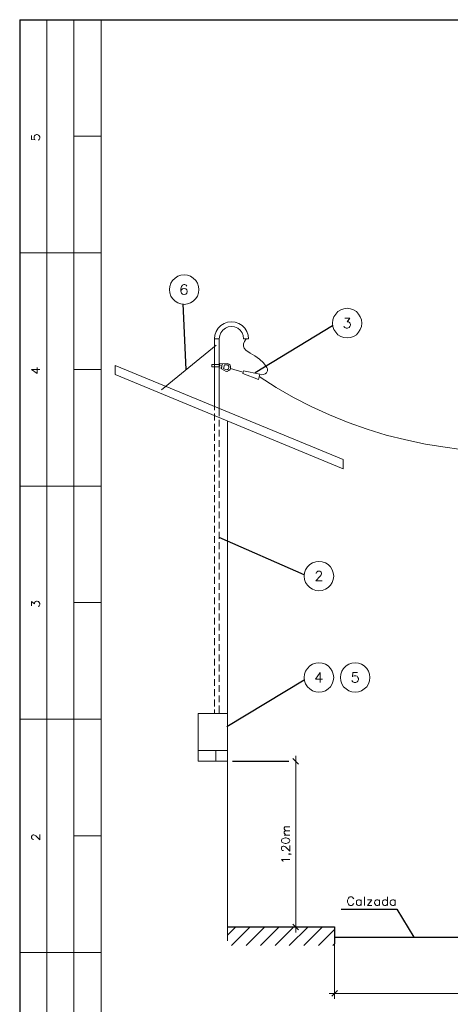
# Model space of a CAD drawing. Header units: millimetres. Extents: x 8 to 202, y 3 to 294.
# Tile 11 of 13: x 8 to 91, y 104 to 294. Entities that reach past the tile are written whole.
import ezdxf

# ---------------------------------------------------------------- set-up
doc = ezdxf.new("R2010")
doc.units = ezdxf.units.MM
doc.layers.add('DGE_CONTORNOS', color=7, linetype='Continuous', lineweight=0)

msp = doc.modelspace()

# ---------------------------------------------------------------- linework, layer by layer
at = {"layer": 'DGE_CONTORNOS', "lineweight": 25}
for points in [[(7.874, 293.9063), (201.9723, 293.9063)], [(7.874, 293.9063), (7.874, 3.2456)], [(47.879, 119.0697), (68.5377, 119.0697)], [(68.5377, 119.0697), (68.5377, 117.08)], [(68.5377, 117.08), (149.1827, 117.08)]]:
    msp.add_lwpolyline(points, dxfattribs=at)
at = {"layer": 'DGE_CONTORNOS', "lineweight": 5}
for points in [[(13.081, 293.9063), (13.081, 24.2006)], [(18.3303, 293.9063), (18.3303, 22.6343)], [(23.5797, 293.9063), (23.5797, 22.6343)], [(23.5797, 271.4697), (18.3303, 271.4697)], [(7.874, 248.9907), (23.5797, 248.9907)], [(42.3757, 241.8787), (42.291, 242.5137), (42.1217, 243.1063), (41.783, 243.6567), (41.3173, 244.1224), (40.767, 244.461), (40.1743, 244.6727), (39.5393, 244.715), (38.9043, 244.6727), (38.3117, 244.461), (37.8037, 244.1224), (37.338, 243.6567), (36.9993, 243.1063), (36.7877, 242.5137), (36.703, 241.8787), (36.7877, 241.2437), (36.9993, 240.651), (37.338, 240.143), (37.8037, 239.6774), (38.3117, 239.3387), (38.9043, 239.127), (39.5393, 239.0424), (40.1743, 239.127), (40.767, 239.3387), (41.3173, 239.6774), (41.783, 240.143), (42.1217, 240.651), (42.291, 241.2437), (42.3757, 241.8787)], [(73.787, 235.444), (73.7023, 236.079), (73.4907, 236.6717), (73.152, 237.1797), (72.7287, 237.6454), (72.1783, 237.984), (71.5857, 238.1957), (70.9507, 238.2804), (70.3157, 238.1957), (69.723, 237.984), (69.1727, 237.6454), (68.7493, 237.1797), (68.4107, 236.6717), (68.199, 236.079), (68.1143, 235.444), (68.199, 234.809), (68.4107, 234.2163), (68.7493, 233.666), (69.1727, 233.2004), (69.723, 232.8617), (70.3157, 232.65), (70.9507, 232.6077), (71.5857, 232.65), (72.1783, 232.8617), (72.7287, 233.2004), (73.152, 233.666), (73.4907, 234.2163), (73.7023, 234.809), (73.787, 235.444)], [(51.943, 232.396), (51.8583, 233.1157), (51.6043, 233.8354), (51.2233, 234.428), (50.7153, 234.9784), (50.0803, 235.3594), (49.403, 235.6134), (48.6833, 235.698), (47.9213, 235.6134), (47.244, 235.3594), (46.609, 234.9784), (46.101, 234.428), (45.72, 233.8354), (45.466, 233.1157), (45.3813, 232.396)], [(51.0117, 232.396), (50.927, 233.031), (50.7153, 233.5813), (50.3343, 234.0894), (49.8687, 234.428), (49.276, 234.682), (48.6833, 234.7667), (48.0483, 234.682), (47.498, 234.428), (46.99, 234.0894), (46.609, 233.5813), (46.3973, 233.031), (46.3127, 232.396)], [(46.3127, 232.396), (45.3813, 232.396)], [(45.3813, 232.396), (45.3813, 219.3997)], [(46.3127, 232.396), (46.3127, 219.0187)], [(51.5197, 232.396), (51.181, 231.888), (50.9693, 231.4647), (50.9693, 230.999), (51.1387, 230.5757), (51.435, 230.237), (52.2817, 229.6444), (53.1707, 229.094)], [(51.943, 232.396), (51.0117, 232.396)], [(45.72, 231.1684), (35.179, 222.5747)], [(55.4567, 226.8927), (54.8217, 227.7817), (54.0597, 228.5014), (53.1707, 229.094)], [(23.5797, 226.5117), (18.3303, 226.5117)], [(26.2467, 227.2737), (26.2467, 225.4957), (70.1887, 207.377), (70.1887, 209.155), (26.2467, 227.2737)], [(46.3127, 227.443), (44.9157, 227.443), (44.9157, 226.9774), (46.3127, 226.9774)], [(44.9157, 227.2313), (44.9157, 227.0197)], [(46.736, 226.681), (46.9053, 227.57), (46.4397, 227.6547), (46.2703, 226.808), (46.736, 226.7233), (46.9053, 227.57)], [(46.355, 227.2313), (46.8207, 227.1467)], [(46.7783, 226.5964), (46.736, 226.681)], [(46.7783, 226.5964), (47.625, 226.1307)], [(46.99, 227.6124), (46.99, 227.57), (46.9053, 227.57)], [(47.9213, 227.6547), (46.99, 227.6124)], [(47.1593, 226.681), (47.3287, 227.3583), (47.879, 227.3583)], [(47.1593, 226.681), (47.6673, 226.427), (47.879, 226.4694), (48.0907, 226.6387), (48.1753, 226.8504), (48.1753, 227.062), (48.0483, 227.2737), (47.8367, 227.3583)], [(47.625, 226.1307), (47.9213, 226.173), (48.1753, 226.3), (48.387, 226.5117), (48.4717, 226.7657), (48.4717, 227.062), (48.387, 227.316), (48.1753, 227.5277), (47.9213, 227.6547)], [(47.8367, 226.1307), (47.879, 226.1307)], [(48.4717, 226.681), (50.8847, 225.9614)], [(54.1443, 225.5804), (53.848, 224.5644), (50.8423, 225.7073), (50.9693, 226.2153), (54.1443, 225.5804)], [(54.1443, 225.5804), (54.483, 225.4534), (54.864, 225.4957), (55.1603, 225.6227), (55.4143, 225.8767), (55.5837, 226.2153), (55.5837, 226.5964), (55.4567, 226.8927)], [(54.0173, 225.1147), (57.277, 223.0403), (60.6213, 221.093), (64.0503, 219.3573), (67.564, 217.7487), (71.1623, 216.267), (74.803, 214.997), (78.486, 213.854), (82.2537, 212.9227), (86.0213, 212.1184), (89.8313, 211.5257)], [(45.3813, 219.3997), (45.3813, 218.6377)], [(46.3127, 219.0187), (46.3127, 217.4947)], [(45.3813, 218.0027), (45.3813, 216.6903)], [(46.3127, 216.8174), (46.3127, 215.505)], [(47.879, 216.5634), (47.879, 116.3604)], [(45.3813, 216.013), (45.3813, 214.7007)], [(46.3127, 214.87), (46.3127, 213.5577)], [(45.3813, 214.0657), (45.3813, 212.7534)], [(46.3127, 212.8804), (46.3127, 211.568)], [(45.3813, 212.076), (45.3813, 210.7637)], [(46.3127, 210.933), (46.3127, 209.6207)], [(89.8313, 211.5257), (95.123, 210.7214), (100.4147, 210.044), (105.7487, 209.5784), (111.0827, 209.1974), (116.4167, 209.028), (121.7507, 208.9857), (127.0847, 209.155), (132.4187, 209.409), (137.7527, 209.8747), (143.0867, 210.4674), (148.3783, 211.2294), (153.6277, 212.1607)], [(45.3813, 210.1287), (45.3813, 208.8163)], [(46.3127, 208.9434), (46.3127, 207.631)], [(45.3813, 208.139), (45.3813, 206.8267)], [(46.3127, 206.996), (46.3127, 205.6837)], [(45.3813, 206.1917), (45.3813, 204.8794)], [(46.3127, 205.0063), (46.3127, 203.694)], [(7.874, 204.0327), (23.5797, 204.0327)], [(45.3813, 204.2444), (45.3813, 202.932)], [(46.3127, 203.059), (46.3127, 201.7467)], [(45.3813, 202.2547), (45.3813, 200.9424)], [(45.3813, 200.3073), (45.3813, 198.995)], [(46.3127, 201.0694), (46.3127, 199.757)], [(45.3813, 198.3177), (45.3813, 197.0054)], [(46.3127, 199.122), (46.3127, 197.8097)], [(45.3813, 196.3704), (45.3813, 195.058)], [(46.3127, 197.1323), (46.3127, 195.82)], [(45.3813, 194.3807), (45.3813, 193.0684)], [(46.3127, 195.185), (46.3127, 193.8727)], [(45.3813, 192.4334), (45.3813, 191.121)], [(46.3127, 193.1954), (46.3127, 191.883)], [(45.3813, 190.4437), (45.3813, 189.1313)], [(46.3127, 191.248), (46.3127, 189.9357)], [(45.3813, 188.4964), (45.3813, 187.184)], [(46.3127, 189.2584), (46.3127, 187.946)], [(68.3683, 186.676), (68.2837, 187.311), (68.072, 187.9037), (67.7333, 188.454), (67.2677, 188.8774), (66.7597, 189.216), (66.167, 189.4277), (65.532, 189.5124), (64.897, 189.4277), (64.3043, 189.216), (63.754, 188.8774), (63.2883, 188.454), (62.9497, 187.9037), (62.738, 187.311), (62.6957, 186.676), (62.738, 186.041), (62.9497, 185.4483), (63.2883, 184.898), (63.754, 184.4747), (64.3043, 184.136), (64.897, 183.9243), (65.532, 183.8397), (66.167, 183.9243), (66.7597, 184.136), (67.2677, 184.4747), (67.7333, 184.898), (68.072, 185.4483), (68.2837, 186.041), (68.3683, 186.676)], [(45.3813, 186.5067), (45.3813, 185.1944)], [(46.3127, 187.311), (46.3127, 185.9987)], [(45.3813, 184.5594), (45.3813, 183.247)], [(46.3127, 185.3214), (46.3127, 184.009)], [(45.3813, 182.5697), (45.3813, 181.2573)], [(46.3127, 183.374), (46.3127, 182.0617)], [(23.5797, 181.5537), (18.3303, 181.5537)], [(45.3813, 180.6224), (45.3813, 179.31)], [(46.3127, 181.4267), (46.3127, 180.1144)], [(45.3813, 178.6327), (45.3813, 177.3204)], [(46.3127, 179.437), (46.3127, 178.1247)], [(45.3813, 176.6854), (45.3813, 175.373)], [(46.3127, 177.4897), (46.3127, 176.1774)], [(45.3813, 174.6957), (45.3813, 173.3834)], [(46.3127, 175.5), (46.3127, 174.1877)], [(45.3813, 172.7484), (45.3813, 171.436)], [(46.3127, 173.5527), (46.3127, 172.2404)], [(46.3127, 171.563), (46.3127, 170.2507)], [(45.3813, 170.7587), (45.3813, 169.4464)], [(46.3127, 169.6157), (46.3127, 168.3034)], [(68.3683, 167.118), (68.2837, 167.753), (68.072, 168.3457), (67.7333, 168.896), (67.2677, 169.3617), (66.7597, 169.7004), (66.167, 169.8697), (65.532, 169.9544), (64.897, 169.8697), (64.3043, 169.7004), (63.754, 169.3617), (63.2883, 168.896), (62.9497, 168.3457), (62.738, 167.753), (62.6957, 167.118), (62.738, 166.483), (62.9497, 165.8904), (63.2883, 165.34), (63.754, 164.9167), (64.3043, 164.578), (64.897, 164.3664), (65.532, 164.2817), (66.167, 164.3664), (66.7597, 164.578), (67.2677, 164.9167), (67.7333, 165.34), (68.072, 165.8904), (68.2837, 166.483), (68.3683, 167.118)], [(75.3533, 167.118), (75.2687, 167.753), (75.057, 168.3457), (74.7183, 168.896), (74.2527, 169.3617), (73.7447, 169.7004), (73.152, 169.8697), (72.517, 169.9544), (71.882, 169.8697), (71.2893, 169.7004), (70.739, 169.3617), (70.2733, 168.896), (69.9347, 168.3457), (69.723, 167.753), (69.6807, 167.118), (69.723, 166.483), (69.9347, 165.8904), (70.2733, 165.34), (70.739, 164.9167), (71.2893, 164.578), (71.882, 164.3664), (72.517, 164.2817), (73.152, 164.3664), (73.7447, 164.578), (74.2527, 164.9167), (74.7183, 165.34), (75.057, 165.8904), (75.2687, 166.483), (75.3533, 167.118)], [(45.3813, 168.8114), (45.3813, 167.499)], [(46.3127, 167.626), (46.3127, 166.3137)], [(45.3813, 166.8217), (45.3813, 165.5094)], [(46.3127, 165.6787), (46.3127, 164.3664)], [(45.3813, 164.8744), (45.3813, 163.562)], [(46.3127, 163.689), (46.3127, 162.3767)], [(45.3813, 162.8847), (45.3813, 161.5724)], [(46.3127, 161.7417), (46.3127, 160.2177)], [(42.2487, 160.2177), (47.879, 160.2177), (47.879, 150.989), (42.2487, 150.989), (42.2487, 160.2177)], [(45.3813, 160.9374), (45.3813, 160.2177)], [(7.874, 159.0747), (23.5797, 159.0747)], [(42.2487, 153.0634), (47.879, 153.0634)], [(45.6777, 153.0634), (45.6353, 150.989)], [(61.0447, 152.0474), (61.0447, 118.0114)], [(61.5527, 150.4387), (60.4943, 151.497)], [(59.1397, 137.5694), (58.928, 137.781), (58.8433, 137.9504), (58.8433, 138.162), (58.928, 138.3314), (59.1397, 138.3737), (59.9017, 138.3737)], [(59.1397, 136.7227), (58.928, 136.9767), (58.8433, 137.1037), (58.8433, 137.3577), (58.928, 137.4847), (59.1397, 137.5694), (59.9017, 137.5694)], [(58.8433, 136.7227), (59.9017, 136.7227)], [(23.5797, 136.5957), (18.3303, 136.5957)], [(58.3353, 135.622), (58.3777, 135.4104), (58.6317, 135.241), (59.0127, 135.1564), (59.2243, 135.1564), (59.6053, 135.241), (59.817, 135.4104), (59.9017, 135.622), (59.9017, 135.749), (59.817, 136.003), (59.6053, 136.13), (59.2243, 136.2147), (59.0127, 136.2147), (58.6317, 136.13), (58.3777, 136.003), (58.3353, 135.749), (58.3353, 135.622)], [(58.674, 133.7594), (58.6317, 133.7594), (58.4623, 133.8017), (58.3777, 133.8864), (58.3353, 134.0557), (58.3353, 134.352), (58.3777, 134.479), (58.4623, 134.5637), (58.6317, 134.6484), (58.7587, 134.6484), (58.928, 134.5637), (59.1397, 134.4367), (59.9017, 133.6747), (59.9017, 134.733)], [(59.817, 133.1244), (59.7323, 133.082), (59.817, 132.9974), (59.9017, 133.082), (59.817, 133.1244), (59.9863, 133.1244), (60.1133, 133.082), (60.198, 132.9974)], [(58.6317, 131.6427), (58.547, 131.812), (58.3353, 132.0237), (59.9017, 132.0237)], [(60.4943, 119.5777), (61.5527, 118.5194)], [(68.5377, 116.064), (68.5377, 105.2267)], [(7.874, 114.1167), (23.5797, 114.1167)], [(69.088, 106.793), (68.0297, 105.7347)], [(67.5217, 106.2427), (149.606, 106.2427)]]:
    msp.add_lwpolyline(points, dxfattribs=at)
at = {"layer": 'DGE_CONTORNOS', "lineweight": 13}
for points in [[(10.16, 271.5967), (10.16, 270.8347), (10.8373, 270.75), (10.7527, 270.8347), (10.668, 271.0887), (10.668, 271.3003), (10.7527, 271.512), (10.8797, 271.6813), (11.1337, 271.766), (11.2607, 271.766), (11.5147, 271.6813), (11.6417, 271.512), (11.7263, 271.3003), (11.7263, 271.0887), (11.6417, 270.8347), (11.557, 270.75), (11.43, 270.7077)], [(40.0473, 242.556), (39.9627, 242.7254), (39.6663, 242.8524), (39.497, 242.8524), (39.243, 242.7254), (39.0737, 242.4714), (38.9467, 242.0057), (38.9467, 241.5823), (39.0737, 241.2014), (39.243, 241.032), (39.497, 240.9474), (39.5817, 240.9474), (39.878, 241.032), (40.0473, 241.2014), (40.132, 241.4977), (40.132, 241.5823), (40.0473, 241.8364), (39.878, 242.0057), (39.5817, 242.1327), (39.497, 242.1327), (39.243, 242.0057), (39.0737, 241.8364), (38.9467, 241.5823)], [(70.5273, 236.3754), (71.501, 236.3754), (70.9507, 235.6557), (71.247, 235.6557), (71.4163, 235.571), (71.501, 235.4864), (71.5857, 235.19), (71.5857, 235.0207), (71.501, 234.7667), (71.3317, 234.5974), (71.0353, 234.4704), (70.7813, 234.4704), (70.5273, 234.5974), (70.4003, 234.682), (70.3157, 234.8514)], [(10.16, 226.5117), (11.2183, 225.7497), (11.2183, 226.8504)], [(10.16, 226.5117), (11.7263, 226.5117)], [(64.9817, 187.184), (64.9817, 187.2687), (65.0663, 187.438), (65.151, 187.5227), (65.3203, 187.6073), (65.7013, 187.6073), (65.8707, 187.5227), (65.9553, 187.438), (66.04, 187.2687), (66.04, 187.057), (65.9553, 186.8877), (65.786, 186.6337), (64.897, 185.7447), (66.167, 185.7447)], [(10.16, 180.961), (10.16, 181.7653), (10.7527, 181.2997), (10.7527, 181.5537), (10.8373, 181.6807), (10.8797, 181.7653), (11.1337, 181.85), (11.2607, 181.85), (11.5147, 181.7653), (11.6417, 181.596), (11.7263, 181.3844), (11.7263, 181.1727), (11.6417, 180.961), (11.557, 180.8764), (11.43, 180.7917)], [(65.7437, 168.0917), (64.8547, 166.8217), (66.2093, 166.8217)], [(65.7437, 168.0917), (65.7437, 166.1867)], [(72.9403, 168.0917), (72.0513, 168.0917), (71.9667, 167.245), (72.0513, 167.372), (72.3053, 167.4567), (72.6017, 167.4567), (72.8557, 167.372), (73.025, 167.1604), (73.152, 166.9064), (73.152, 166.737), (73.025, 166.4407), (72.8557, 166.2714), (72.6017, 166.1867), (72.3053, 166.1867), (72.0513, 166.2714), (71.9667, 166.356), (71.882, 166.5254)], [(10.541, 135.9184), (10.4563, 135.9184), (10.287, 136.003), (10.2447, 136.0454), (10.16, 136.2147), (10.16, 136.511), (10.2447, 136.6804), (10.287, 136.7227), (10.4563, 136.8074), (10.5833, 136.8074), (10.7527, 136.7227), (10.9643, 136.5957), (11.7263, 135.8337), (11.7263, 136.892)], [(72.2207, 124.446), (72.136, 124.6154), (72.009, 124.7847), (71.8397, 124.8694), (71.501, 124.8694), (71.3317, 124.7847), (71.2047, 124.6154), (71.12, 124.446), (71.0353, 124.2344), (71.0353, 123.811), (71.12, 123.557), (71.2047, 123.43), (71.3317, 123.2607), (71.501, 123.176), (71.8397, 123.176), (72.009, 123.2607), (72.136, 123.43), (72.2207, 123.557)], [(73.66, 124.065), (73.4907, 124.2344), (73.3637, 124.2767), (73.1097, 124.2767), (72.9403, 124.2344), (72.771, 124.065), (72.7287, 123.811), (72.7287, 123.6417), (72.771, 123.43), (72.9403, 123.2607), (73.1097, 123.176), (73.3637, 123.176), (73.4907, 123.2607), (73.66, 123.43)], [(73.66, 124.2767), (73.66, 123.176)], [(74.295, 124.8694), (74.295, 123.176)], [(74.8877, 123.176), (75.7343, 124.2767), (74.8877, 124.2767)], [(77.1737, 124.065), (77.0467, 124.2344), (76.8773, 124.2767), (76.6233, 124.2767), (76.454, 124.2344), (76.327, 124.065), (76.2423, 123.811), (76.2423, 123.6417), (76.327, 123.43), (76.454, 123.2607), (76.6233, 123.176), (76.8773, 123.176), (77.0467, 123.2607), (77.1737, 123.43)], [(77.1737, 124.2767), (77.1737, 123.176)], [(78.6977, 124.065), (78.5283, 124.2344), (78.4013, 124.2767), (78.1473, 124.2767), (77.978, 124.2344), (77.8087, 124.065), (77.7663, 123.811), (77.7663, 123.6417), (77.8087, 123.43), (77.978, 123.2607), (78.1473, 123.176), (78.4013, 123.176), (78.5283, 123.2607), (78.6977, 123.43)], [(78.6977, 124.8694), (78.6977, 123.176)], [(80.2217, 124.065), (80.0523, 124.2344), (79.9253, 124.2767), (79.6713, 124.2767), (79.502, 124.2344), (79.3327, 124.065), (79.248, 123.811), (79.248, 123.6417), (79.3327, 123.43), (79.502, 123.2607), (79.6713, 123.176), (79.9253, 123.176), (80.0523, 123.2607), (80.2217, 123.43)], [(80.2217, 124.2767), (80.2217, 123.176)], [(74.8877, 123.176), (75.7343, 123.176)]]:
    msp.add_lwpolyline(points, dxfattribs=at)
at = {"layer": 'DGE_CONTORNOS', "lineweight": 30}
for points in [[(39.2853, 239.1694), (39.878, 226.4694)], [(68.1567, 234.8937), (53.2553, 225.8767)], [(62.6957, 186.93), (46.3127, 194.0844)], [(62.6957, 166.61), (47.7943, 157.593)], [(59.69, 150.9467), (48.895, 150.9467)], [(69.8077, 122.4564), (80.518, 122.4564)], [(80.518, 122.4564), (83.82, 117.08)], [(47.9213, 117.461), (49.53, 119.0697)], [(48.6833, 115.4714), (52.2817, 119.0697)], [(51.4773, 115.4714), (55.0757, 119.0697)], [(54.2713, 115.4714), (57.8697, 119.0697)], [(57.0653, 115.4714), (60.6637, 119.0697)], [(59.817, 115.4714), (63.4153, 119.0697)], [(62.611, 115.4714), (66.2093, 119.0697)], [(65.405, 115.4714), (68.453, 118.5194)], [(68.199, 115.4714), (68.453, 115.7677)], [(68.5377, 117.08), (68.5377, 115.81)]]:
    msp.add_lwpolyline(points, dxfattribs=at)

doc.saveas('drawing.dxf')
